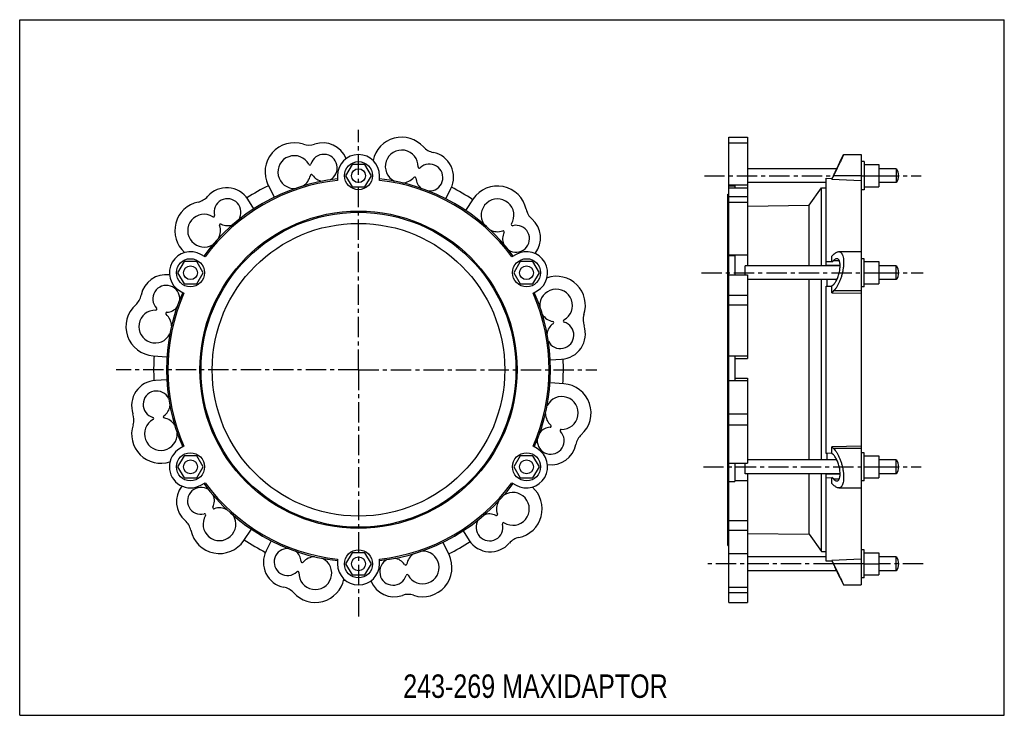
# Model space of a CAD drawing. Header units: millimetres. Extents: x 0 to 841, y 0 to 594.
import ezdxf

# ---------------------------------------------------------------- set-up
doc = ezdxf.new("R2010")
doc.units = ezdxf.units.MM
doc.header["$LTSCALE"] = 46.255
doc.linetypes.add('CENTER', pattern=[0.6, 0.375, -0.075, 0.075, -0.075])
doc.layers.get('0').update_dxf_attribs({"linetype": 'CONTINUOUS'})
doc.layers.add('AXES', color=7, linetype='CONTINUOUS')
doc.layers.add('DEFAULT_1', color=7, linetype='CENTER')
doc.styles.get("Standard").update_dxf_attribs({"font": 'txt', "width": 0.8})

msp = doc.modelspace()

# ---------------------------------------------------------------- linework, layer by layer
at = {"color": 7, "linetype": 'Continuous'}
for p, q in [((0, 0), (0, 594)), ((0, 594), (841, 594)), ((841, 0), (841, 594)), ((605.77, 96.43), (605.77, 493.68)), ((605.77, 493.68), (621.77, 493.68)), ((605.77, 488.87), (621.77, 488.87)), ((621.77, 493.68), (621.77, 383.85)), ((700.77, 472.81), (703.77, 478.81)), ((700.77, 472.81), (700.77, 472.8)), ((703.77, 478.81), (718.77, 478.81)), ((718.77, 478.81), (718.77, 111.31)), ((721.27, 472.81), (718.77, 472.81)), ((721.27, 472.81), (721.27, 448.81)), ((283.9, 470.31), (278.42, 460.81)), ((294.87, 470.31), (283.9, 470.31)), ((300.36, 460.81), (294.87, 470.31)), ((697.88, 466.72), (621.77, 466.72)), ((721.27, 470.31), (733.72, 470.31)), ((733.72, 470.31), (733.72, 451.31)), ((748.77, 466.72), (733.72, 466.72)), ((748.77, 466.72), (748.77, 454.89)), ((271.39, 460.81), (271.39, 456.81)), ((278.42, 460.81), (283.9, 451.31)), ((294.87, 451.31), (300.36, 460.81)), ((307.39, 456.81), (307.39, 460.81)), ((688.77, 454.89), (621.77, 454.89)), ((688.77, 384.22), (688.77, 458.62)), ((688.77, 458.62), (693.77, 458.41)), ((694.97, 460.81), (693.77, 458.41)), ((695.24, 460.81), (693.77, 457.86)), ((693.77, 457.86), (693.77, 458.41)), ((693.77, 457.86), (718.77, 456.81)), ((694.97, 460.81), (695.03, 460.91)), ((718.77, 460.81), (695.24, 460.81)), ((721.27, 460.81), (733.72, 460.81)), ((748.77, 454.89), (733.72, 454.89)), ((212.09, 452.87), (217.25, 442.33)), ((283.9, 451.31), (294.87, 451.31)), ((363.85, 441.17), (368.24, 449.8)), ((605.77, 452.87), (621.77, 452.87)), ((605.77, 452.21), (610.77, 452.21)), ((605.77, 450.51), (621.77, 450.51)), ((610.77, 452.21), (610.77, 450.51)), ((721.27, 448.81), (718.77, 448.81)), ((721.27, 451.31), (733.72, 451.31)), ((200.08, 432.6), (194.81, 440.72)), ((387.41, 440.91), (380.86, 431.17)), ((605.77, 443.12), (621.77, 443.12)), ((605.77, 438.29), (621.77, 438.29)), ((699.61, 395.93), (718.77, 395.93)), ((140.36, 387.43), (134.88, 377.93)), ((151.33, 387.43), (140.36, 387.43)), ((156.81, 377.93), (151.33, 387.43)), ((158.31, 391.52), (154.84, 393.52)), ((423.93, 393.52), (420.47, 391.52)), ((427.45, 387.43), (421.96, 377.93)), ((438.42, 387.43), (427.45, 387.43)), ((443.9, 377.93), (438.42, 387.43)), ((605.77, 393.08), (621.77, 393.08)), ((605.77, 392.67), (610.77, 392.67)), ((610.77, 392.67), (610.77, 376.25)), ((693.77, 387.12), (688.77, 387.23)), ((693.77, 392.04), (695.24, 393.52)), ((693.77, 387.12), (693.77, 392.04)), ((693.77, 387.12), (694.97, 388.32)), ((694.97, 388.32), (700.01, 388.32)), ((721.27, 389.93), (718.77, 389.93)), ((721.27, 365.93), (721.27, 389.93)), ((721.27, 387.43), (733.72, 387.43)), ((733.72, 387.43), (733.72, 368.43)), ((619.77, 376.25), (619.77, 383.85)), ((700.77, 383.85), (619.77, 383.85)), ((700.77, 383.97), (688.77, 384.22)), ((748.77, 383.85), (733.72, 383.85)), ((748.77, 372.02), (748.77, 383.85)), ((134.88, 377.93), (140.36, 368.43)), ((151.33, 368.43), (156.81, 377.93)), ((421.96, 377.93), (427.45, 368.43)), ((438.42, 368.43), (443.9, 377.93)), ((605.77, 376.25), (621.77, 376.25)), ((621.77, 376.25), (621.77, 304.56)), ((697.96, 372.02), (621.77, 372.02)), ((721.27, 377.93), (733.72, 377.93)), ((748.77, 372.02), (733.72, 372.02)), ((136.84, 362.34), (140.31, 360.34)), ((140.36, 368.43), (151.33, 368.43)), ((427.45, 368.43), (438.42, 368.43)), ((438.47, 360.34), (441.93, 362.34)), ((688.77, 223.67), (688.77, 366.44)), ((688.77, 366.44), (693.77, 366.34)), ((694.97, 367.54), (693.77, 366.34)), ((693.77, 360.87), (693.77, 366.34)), ((695.24, 362.34), (693.77, 360.87)), ((718.77, 362.34), (695.24, 362.34)), ((721.27, 365.93), (718.77, 365.93)), ((721.27, 368.43), (733.72, 368.43)), ((605.77, 358.87), (621.77, 358.87)), ((693.77, 360.87), (718.77, 360.34)), ((605.77, 350.57), (621.77, 350.57)), ((114.07, 307.02), (125.78, 306.22)), ((453.16, 303.63), (462.83, 304.14)), ((605.77, 307.02), (621.77, 307.02)), ((605.77, 306.97), (610.77, 306.97)), ((610.77, 306.97), (610.77, 285.87)), ((610.77, 304.55), (621.77, 304.56)), ((125.62, 286.48), (115.95, 285.98)), ((610.77, 287.76), (621.77, 287.75)), ((610.77, 285.98), (621.77, 285.98)), ((621.77, 287.75), (621.77, 215.21)), ((464.71, 283.09), (453, 283.89)), ((605.77, 285.87), (610.77, 285.87)), ((605.77, 257.52), (621.77, 257.52)), ((605.77, 247.98), (621.77, 247.98)), ((140.31, 229.77), (136.84, 227.77)), ((441.93, 227.77), (438.47, 229.77)), ((718.77, 229.77), (693.77, 229.24)), ((693.77, 223.77), (693.77, 229.24)), ((693.77, 229.24), (695.24, 227.77)), ((718.77, 227.77), (695.24, 227.77)), ((140.36, 221.68), (134.88, 212.18)), ((151.33, 221.68), (140.36, 221.68)), ((156.81, 212.18), (151.33, 221.68)), ((427.45, 221.68), (421.96, 212.18)), ((438.42, 221.68), (427.45, 221.68)), ((443.9, 212.18), (438.42, 221.68)), ((693.77, 223.77), (688.77, 223.67)), ((693.77, 223.77), (694.97, 222.57)), ((721.27, 224.18), (718.77, 224.18)), ((721.27, 200.18), (721.27, 224.18)), ((721.27, 221.68), (733.72, 221.68)), ((733.72, 221.68), (733.72, 202.68)), ((134.88, 212.18), (140.36, 202.68)), ((151.33, 202.68), (156.81, 212.18)), ((421.96, 212.18), (427.45, 202.68)), ((438.42, 202.68), (443.9, 212.18)), ((605.77, 215.21), (621.77, 215.21)), ((610.77, 215.21), (610.77, 199.72)), ((619.77, 206.27), (619.77, 215.21)), ((697.96, 218.1), (621.77, 218.1)), ((721.27, 212.18), (733.72, 212.18)), ((748.77, 218.1), (733.72, 218.1)), ((748.77, 206.27), (748.77, 218.1)), ((140.36, 202.68), (151.33, 202.68)), ((427.45, 202.68), (438.42, 202.68)), ((700.77, 206.27), (619.77, 206.27)), ((621.77, 206.27), (621.77, 96.43)), ((688.77, 205.89), (700.77, 206.14)), ((688.77, 131.5), (688.77, 205.89)), ((688.77, 202.88), (693.77, 202.99)), ((693.77, 198.07), (693.77, 202.99)), ((694.97, 201.79), (693.77, 202.99)), ((721.27, 202.68), (733.72, 202.68)), ((748.77, 206.27), (733.72, 206.27)), ((154.84, 196.59), (158.31, 198.59)), ((420.47, 198.59), (423.93, 196.59)), ((605.77, 199.72), (610.77, 199.72)), ((610.77, 200.47), (621.77, 200.47)), ((695.24, 196.59), (693.77, 198.07)), ((694.97, 201.79), (700.01, 201.79)), ((699.61, 194.18), (718.77, 194.18)), ((721.27, 200.18), (718.77, 200.18)), ((605.77, 166.22), (621.77, 166.22)), ((191.37, 149.2), (197.91, 158.94)), ((378.7, 157.51), (383.97, 149.39)), ((605.77, 158), (621.77, 158)), ((214.93, 148.94), (210.53, 140.32)), ((366.69, 137.24), (361.53, 147.78)), ((283.9, 138.81), (278.42, 129.31)), ((294.87, 138.81), (283.9, 138.81)), ((300.36, 129.31), (294.87, 138.81)), ((605.77, 138.15), (621.77, 138.15)), ((688.77, 135.22), (621.77, 135.22)), ((721.27, 141.31), (718.77, 141.31)), ((721.27, 117.31), (721.27, 141.31)), ((721.27, 138.81), (733.72, 138.81)), ((733.72, 138.81), (733.72, 119.81)), ((748.77, 135.22), (733.72, 135.22)), ((748.77, 123.39), (748.77, 135.22)), ((271.39, 133.3), (271.39, 129.31)), ((278.42, 129.31), (283.9, 119.81)), ((294.87, 119.81), (300.36, 129.31)), ((307.39, 129.31), (307.39, 133.3)), ((693.77, 131.7), (688.77, 131.5)), ((718.77, 133.3), (693.77, 132.26)), ((693.77, 131.7), (693.77, 132.26)), ((693.77, 132.26), (695.24, 129.31)), ((693.77, 131.7), (694.97, 129.31)), ((695.03, 129.2), (694.97, 129.31)), ((718.77, 129.31), (695.24, 129.31)), ((721.27, 129.31), (733.72, 129.31)), ((283.9, 119.81), (294.87, 119.81)), ((697.88, 123.39), (621.77, 123.39)), ((721.27, 119.81), (733.72, 119.81)), ((748.77, 123.39), (733.72, 123.39)), ((605.77, 109.45), (621.77, 109.45)), ((700.77, 117.31), (703.77, 111.31)), ((700.77, 117.31), (700.77, 117.31)), ((703.77, 111.31), (718.77, 111.31)), ((721.27, 117.31), (718.77, 117.31)), ((605.77, 104.74), (621.77, 104.74)), ((605.77, 96.43), (621.77, 96.43)), ((0, 0), (841, 0))]:
    msp.add_line(p, q, dxfattribs=at)
for centre, radius in [((289.39, 460.81), 12), ((289.39, 460.81), 5.92), ((145.84, 377.93), 12), ((432.93, 377.93), 12), ((145.84, 377.93), 5.92), ((432.93, 377.93), 5.92), ((145.84, 212.18), 12), ((432.93, 212.18), 12), ((145.84, 212.18), 5.92), ((432.93, 212.18), 5.92), ((289.39, 129.31), 12), ((289.39, 129.31), 5.92)]:
    msp.add_circle(centre, radius, dxfattribs=at)
for centre, radius, start, end in [((234.54, 463.87), 25, 71.88753, 206.09675), ((258.84, 467.37), 21.5, 21.81558, 108.96975), ((326.29, 468.68), 25, 41.88753, 168.1398), ((246.97, 501.89), 15, 251.88753, 288.96975), ((326.29, 468.68), 14, 358.23025, 243.32844), ((356.07, 495.38), 15, 221.88753, 258.96975), ((349.09, 459.56), 21.5, 332.99675, 78.96975), ((234.54, 463.87), 14, 28.23025, 273.29089), ((259.77, 467.53), 11.5, 296.09004, 164.065), ((289.39, 460.81), 18, 0, 180), ((232.31, 691.08), 517.05, 333.55291, 335.01713), ((247.75, 470.96), 1, 208.23025, 344.065), ((341.29, 468.21), 1, 178.23025, 314.065), ((349.98, 459.23), 11.5, 266.13014, 134.065), ((741.03, 460.81), 9.75, 322.6368, 37.3632), ((289.39, 295.06), 164, 96.30131, 143.69869), ((289.39, 295.06), 162.75, 96.34985, 143.65015), ((234.54, 463.87), 14, 302.65064, 348.28948), ((249.23, 460.82), 1, 32.45473, 168.28948), ((259.77, 467.53), 11.5, 212.45473, 263.45729), ((289.39, 295.06), 164, 36.30131, 83.69869), ((289.39, 295.06), 162.75, 36.34985, 83.65015), ((326.29, 468.68), 14, 272.63954, 318.28948), ((337.49, 458.7), 1, 2.45473, 138.28948), ((349.98, 459.23), 11.5, 182.45473, 233.42683), ((176.77, 429.01), 21.5, 32.99675, 138.96975), ((289.39, 295.06), 175, 116.09675, 123.01014), ((289.39, 295.06), 175, 56.09675, 63.01014), ((408.16, 426.96), 25, 11.88753, 146.09675), ((157.48, 413.83), 25, 101.88753, 228.1398), ((149.24, 452.97), 15, 281.88753, 318.96975), ((177.5, 429.62), 11.5, 326.13007, 194.065), ((408.16, 426.96), 14, 328.23025, 213.29107), ((447.3, 435.2), 15, 191.88753, 228.96975), ((157.48, 413.83), 14, 58.23025, 303.32846), ((165.38, 426.58), 1, 238.23025, 14.065), ((423.34, 407.67), 21.5, 321.81558, 48.96975), ((157.48, 413.83), 14, 332.63954, 18.28948), ((171.72, 418.53), 1, 62.45473, 198.28948), ((177.5, 429.62), 11.5, 242.45473, 293.42686), ((408.16, 426.96), 14, 242.65056, 288.28948), ((423.95, 406.94), 11.5, 152.45473, 203.45723), ((412.87, 412.72), 1, 332.45473, 108.28948), ((423.95, 406.94), 11.5, 236.09011, 104.065), ((420.91, 419.07), 1, 148.23025, 284.065), ((145.84, 377.93), 18, 60, 240), ((432.93, 377.93), 18, 300, 120), ((741.03, 377.93), 9.75, 322.6368, 37.3632), ((124.89, 354.75), 21.5, 81.81558, 168.96975), ((458.2, 349.91), 25, 341.88753, 108.1398), ((125.21, 355.65), 11.5, 356.09009, 224.065), ((458.2, 349.91), 14, 298.23025, 183.32841), ((89.06, 361.74), 15, 311.88753, 348.96975), ((289.39, 295.06), 164, 156.30131, 203.69869), ((289.39, 295.06), 162.75, 156.34985, 203.65015), ((289.39, 295.06), 162.75, 336.34985, 23.65015), ((289.39, 295.06), 164, 336.30131, 23.69869), ((115.77, 331.96), 25, 131.88753, 266.09675), ((115.77, 331.96), 14, 88.23025, 333.29104), ((116.23, 346.95), 1, 268.23025, 44.065), ((125.21, 355.65), 11.5, 272.45473, 323.45723), ((125.75, 343.16), 1, 92.45473, 228.28948), ((115.77, 331.96), 14, 2.65057, 48.28948), ((458.2, 349.91), 14, 212.63955, 258.28948), ((465.3, 336.69), 1, 118.23025, 254.065), ((496.22, 337.47), 15, 161.88753, 198.96975), ((461.86, 324.67), 11.5, 122.45473, 173.42687), ((461.86, 324.67), 11.5, 206.13009, 74.065), ((455.16, 335.22), 1, 302.45473, 78.28948), ((461.7, 325.61), 21.5, 272.99675, 18.96975), ((289.39, 295.06), 175, 176.09675, 183.01014), ((289.39, 295.06), 175, 356.09675, 3.01014), ((117.08, 264.51), 21.5, 92.99675, 198.96975), ((463.01, 258.15), 25, 311.88753, 86.09675), ((116.91, 265.44), 11.5, 26.1302, 254.065), ((463.01, 258.15), 14, 268.23025, 153.29105), ((116.91, 265.44), 11.5, 302.45473, 353.42676), ((82.56, 252.64), 15, 341.88753, 18.96975), ((120.58, 240.21), 14, 118.23025, 3.32847), ((113.48, 253.42), 1, 298.23025, 74.065), ((123.62, 254.89), 1, 122.45473, 258.28948), ((120.58, 240.21), 14, 32.63953, 78.28948), ((463.01, 258.15), 14, 182.65057, 228.28948), ((120.58, 240.21), 25, 161.88753, 288.1398), ((453.56, 234.46), 11.5, 92.45473, 143.45723), ((453.03, 246.95), 1, 272.45473, 48.28948), ((462.55, 243.16), 1, 88.23025, 224.065), ((453.56, 234.46), 11.5, 176.09012, 44.065), ((489.72, 228.37), 15, 131.88753, 168.96975), ((145.84, 212.18), 18, 120, 300), ((432.93, 212.18), 18, 240, 60), ((453.89, 235.36), 21.5, 261.81558, 348.96975), ((741.03, 212.18), 9.75, 322.6368, 37.3632), ((155.44, 182.44), 21.5, 141.81558, 228.96975), ((154.83, 183.17), 11.5, 56.09004, 284.065), ((289.39, 295.06), 164, 216.30131, 263.69869), ((289.39, 295.06), 162.75, 216.34985, 263.65015), ((289.39, 295.06), 162.75, 276.34985, 323.65015), ((289.39, 295.06), 164, 276.30147, 323.69853), ((421.3, 176.28), 25, 281.88753, 48.1398), ((154.83, 183.17), 11.5, 332.45473, 23.45729), ((421.3, 176.28), 14, 238.23025, 123.38411), ((165.91, 177.39), 1, 152.45473, 288.28948), ((170.62, 163.15), 14, 62.65064, 108.28948), ((421.3, 176.28), 14, 152.69068, 198.28948), ((170.62, 163.15), 14, 148.23025, 33.29084), ((157.87, 171.04), 1, 328.23025, 104.065), ((401.27, 160.49), 11.5, 62.45473, 113.38954), ((407.05, 171.58), 1, 242.45473, 18.28948), ((131.48, 154.91), 15, 11.88753, 48.96975), ((401.27, 160.49), 11.5, 146.13031, 14.065), ((413.4, 163.53), 1, 58.23025, 194.065), ((170.62, 163.15), 25, 191.88753, 326.09675), ((429.54, 137.14), 15, 101.88753, 138.96975), ((289.39, 295.06), 175, 236.09675, 243.01014), ((289.39, 295.06), 175, 296.09675, 303.01014), ((402, 161.1), 21.5, 212.99675, 318.96975), ((229.69, 130.55), 21.5, 152.99675, 258.96975), ((228.8, 130.88), 11.5, 86.13003, 314.065), ((228.8, 130.88), 11.5, 2.45473, 53.42691), ((252.48, 121.43), 14, 92.63955, 138.28948), ((344.24, 126.24), 25, 251.88753, 26.09675), ((741.03, 129.31), 9.75, 322.6368, 37.3632), ((252.48, 121.43), 14, 178.23025, 63.32838), ((241.29, 131.41), 1, 182.45473, 318.28948), ((289.39, 129.31), 18, 180, 360), ((244.85, -94.93), 503.13, 24.96262, 26.46734), ((237.49, 121.9), 1, 358.23025, 134.065), ((222.71, 94.73), 15, 41.88753, 78.96975), ((252.48, 121.43), 25, 221.88753, 348.14122), ((289.39, 295.06), 180, 265.97987, 266.35066), ((319.94, 122.74), 21.5, 201.81799, 288.96975), ((331.8, 88.23), 15, 71.88753, 108.96975)]:
    msp.add_arc(centre, radius, start, end, dxfattribs=at)
for points, knots in [([(695.03, 460.91), (695.75, 462.36), (696.79, 464.48), (698.12, 467.21), (698.98, 469), (699.61, 470.34), (700.03, 471.24), (700.29, 471.77), (700.49, 472.2), (700.63, 472.51), (700.72, 472.7), (700.76, 472.78), (700.77, 472.81)], [0, 0, 0, 0, 0.367229, 0.537005, 0.689592, 0.818432, 0.871848, 0.916853, 0.952716, 0.978817, 0.994679, 1, 1, 1, 1]), ([(703.77, 478.81), (703.78, 478.81), (703.74, 478.74), (703.73, 478.7), (703.66, 478.54), (703.54, 478.28), (703.32, 477.8), (703, 477.1), (702.6, 476.22), (702.12, 475.18), (701.57, 473.99), (701.18, 473.15), (700.98, 472.71)], [0, 0, 0, 0, 0.004316, 0.017246, 0.038719, 0.068628, 0.15311, 0.269051, 0.414316, 0.586405, 0.782584, 1, 1, 1, 1]), ([(695.24, 393.52), (695.61, 393.88), (696.32, 394.54), (697.44, 395.31), (698.53, 395.8), (699.27, 395.93), (699.61, 395.93)], [0, 0, 0, 0, 0.302549, 0.567625, 0.797767, 1, 1, 1, 1]), ([(699.61, 395.93), (699.8, 395.93), (700.19, 395.89), (700.74, 395.72), (701.25, 395.42), (701.73, 395.01), (702.16, 394.47), (702.7, 393.56), (703.23, 392.12), (703.63, 390.06), (703.81, 387.66), (703.75, 384.97), (703.47, 382.09), (702.97, 379.12), (702.27, 376.15), (701.39, 373.27), (700.37, 370.56), (699.23, 368.07), (697.99, 365.85), (696.69, 363.94), (695.73, 362.83), (695.24, 362.34)], [0, 0, 0, 0, 0.01532, 0.030485, 0.046093, 0.062719, 0.080858, 0.100885, 0.147469, 0.203419, 0.268309, 0.340772, 0.418803, 0.500085, 0.582279, 0.663256, 0.741221, 0.814761, 0.882827, 0.944705, 1, 1, 1, 1]), ([(694.97, 367.54), (695.3, 367.86), (695.94, 368.61), (696.82, 369.88), (697.66, 371.35), (698.72, 373.62), (699.8, 376.75), (700.49, 380.02), (700.75, 382.62), (700.79, 384.41), (700.67, 386.02), (700.39, 387.39), (699.98, 388.5), (699.42, 389.32), (698.71, 389.83), (698.18, 389.93), (697.92, 389.93)], [0, 0, 0, 0, 0.055312, 0.117218, 0.185287, 0.25879, 0.41748, 0.580691, 0.658648, 0.731034, 0.79585, 0.851758, 0.898395, 0.93668, 0.969174, 1, 1, 1, 1]), ([(697.92, 389.93), (697.43, 389.93), (696.64, 389.65), (695.7, 389), (695.22, 388.57), (694.97, 388.32)], [0, 0, 0, 0, 0.432502, 0.69792, 1, 1, 1, 1]), ([(695.24, 227.77), (695.73, 227.28), (696.69, 226.17), (697.99, 224.26), (699.23, 222.04), (700.37, 219.55), (701.39, 216.84), (702.27, 213.96), (702.97, 210.99), (703.47, 208.02), (703.75, 205.14), (703.81, 202.46), (703.63, 200.05), (703.23, 197.99), (702.7, 196.55), (702.16, 195.64), (701.73, 195.1), (701.25, 194.69), (700.74, 194.39), (700.19, 194.22), (699.8, 194.18), (699.61, 194.18)], [0, 0, 0, 0, 0.055295, 0.117173, 0.185239, 0.258779, 0.336744, 0.417721, 0.499915, 0.581197, 0.659228, 0.731691, 0.796581, 0.852531, 0.899115, 0.919142, 0.937281, 0.953907, 0.969515, 0.98468, 1, 1, 1, 1]), ([(697.92, 200.18), (698.18, 200.18), (698.71, 200.28), (699.42, 200.79), (699.98, 201.61), (700.39, 202.72), (700.67, 204.09), (700.79, 205.7), (700.75, 207.49), (700.49, 210.09), (699.8, 213.37), (698.72, 216.49), (697.66, 218.76), (696.82, 220.23), (695.94, 221.51), (695.3, 222.25), (694.97, 222.57)], [0, 0, 0, 0, 0.030827, 0.063323, 0.10161, 0.148249, 0.204161, 0.26898, 0.341367, 0.419324, 0.58253, 0.741215, 0.814716, 0.882783, 0.944688, 1, 1, 1, 1]), ([(694.97, 201.79), (695.22, 201.54), (695.7, 201.11), (696.64, 200.46), (697.43, 200.18), (697.92, 200.18)], [0, 0, 0, 0, 0.302076, 0.567494, 1, 1, 1, 1]), ([(699.61, 194.18), (699.27, 194.18), (698.53, 194.31), (697.44, 194.8), (696.32, 195.58), (695.61, 196.23), (695.24, 196.59)], [0, 0, 0, 0, 0.202233, 0.432375, 0.697451, 1, 1, 1, 1]), ([(700.77, 117.31), (700.78, 117.28), (700.69, 117.47), (700.65, 117.56), (700.48, 117.93), (700.29, 118.33), (700.03, 118.87), (699.61, 119.77), (698.98, 121.11), (698.12, 122.9), (697.15, 124.89), (696.11, 127.02), (695.39, 128.46), (695.03, 129.2)], [0, 0, 0, 0, 0.005322, 0.021184, 0.047285, 0.083148, 0.128153, 0.181568, 0.310407, 0.462992, 0.632767, 0.813631, 1, 1, 1, 1]), ([(700.98, 117.4), (701.37, 116.56), (701.92, 115.37), (702.6, 113.89), (703, 113.01), (703.32, 112.3), (703.54, 111.84), (703.66, 111.56), (703.72, 111.43), (703.75, 111.35), (703.77, 111.31), (703.77, 111.31)], [0, 0, 0, 0, 0.413595, 0.585684, 0.730949, 0.84689, 0.931372, 0.961281, 0.982754, 0.995684, 1, 1, 1, 1])]:
    msp.add_open_spline(points, degree=3, knots=knots, dxfattribs=at)
at = {"layer": 'AXES', "color": 7, "linetype": 'CENTER'}
for q in [(289.39, 499.9), (82.46, 295.06), (289.39, 84.36), (492.97, 295.06)]:
    msp.add_line((289.39, 295.06), q, dxfattribs=at)
at = {"layer": 'AXES', "color": 7, "linetype": 'Continuous'}
for p, q in [((674.42, 435.52), (684.77, 450.31)), ((684.77, 383.85), (684.77, 450.31)), ((684.77, 450.31), (688.77, 450.31)), ((604.77, 145.06), (604.77, 445.06)), ((604.77, 445.06), (605.77, 445.06)), ((621.77, 434.73), (674.42, 435.52)), ((674.42, 383.85), (674.42, 435.52)), ((689.77, 383.85), (689.77, 384.2)), ((674.42, 218.1), (674.42, 372.02)), ((684.77, 218.1), (684.77, 372.02)), ((689.77, 366.42), (689.77, 372.02)), ((689.77, 218.1), (689.77, 223.69)), ((674.42, 154.59), (674.42, 206.27)), ((684.77, 139.81), (684.77, 206.27)), ((689.77, 205.91), (689.77, 206.27)), ((621.77, 155.38), (674.42, 154.59)), ((674.42, 154.59), (684.77, 139.81)), ((604.77, 145.06), (605.77, 145.06)), ((684.77, 139.81), (688.77, 139.81))]:
    msp.add_line(p, q, dxfattribs=at)
for radius in [135.5, 134.5, 125]:
    msp.add_circle((289.39, 295.06), radius, dxfattribs=at)
for centre, radius, start, end in [((344.24, 126.24), 14, 122.71651, 168.28948), ((344.24, 126.24), 14, 208.23025, 93.33829), ((319, 122.58), 11.5, 116.06846, 344.065), ((319, 122.58), 11.5, 32.45473, 83.45951), ((329.55, 129.29), 1, 212.45473, 348.28948), ((331.02, 119.15), 1, 28.23025, 164.065)]:
    msp.add_arc(centre, radius, start, end, dxfattribs=at)
at = {"layer": 'DEFAULT_1', "color": 7, "linetype": 'CENTER'}
for p, q in [((584.78, 460.81), (695.24, 460.81)), ((718.77, 460.81), (721.27, 460.81)), ((733.72, 460.81), (769.93, 460.81)), ((582.27, 377.93), (721.27, 377.93)), ((733.72, 377.93), (771.61, 377.93)), ((583.94, 212.18), (721.27, 212.18)), ((733.72, 212.18), (769.93, 212.18)), ((695.24, 129.31), (585.62, 129.31)), ((721.27, 129.31), (718.77, 129.31)), ((771.61, 129.31), (733.72, 129.31))]:
    msp.add_line(p, q, dxfattribs=at)

# ---------------------------------------------------------------- texts
at = {"color": 2, "linetype": 'Continuous', "insert": (327.59, 34.88), "char_height": 20, "width": 288, "attachment_point": 1, "line_spacing_factor": 0.9}
msp.add_mtext('243-269 MAXIDAPTOR', dxfattribs=at)

doc.saveas('drawing.dxf')
